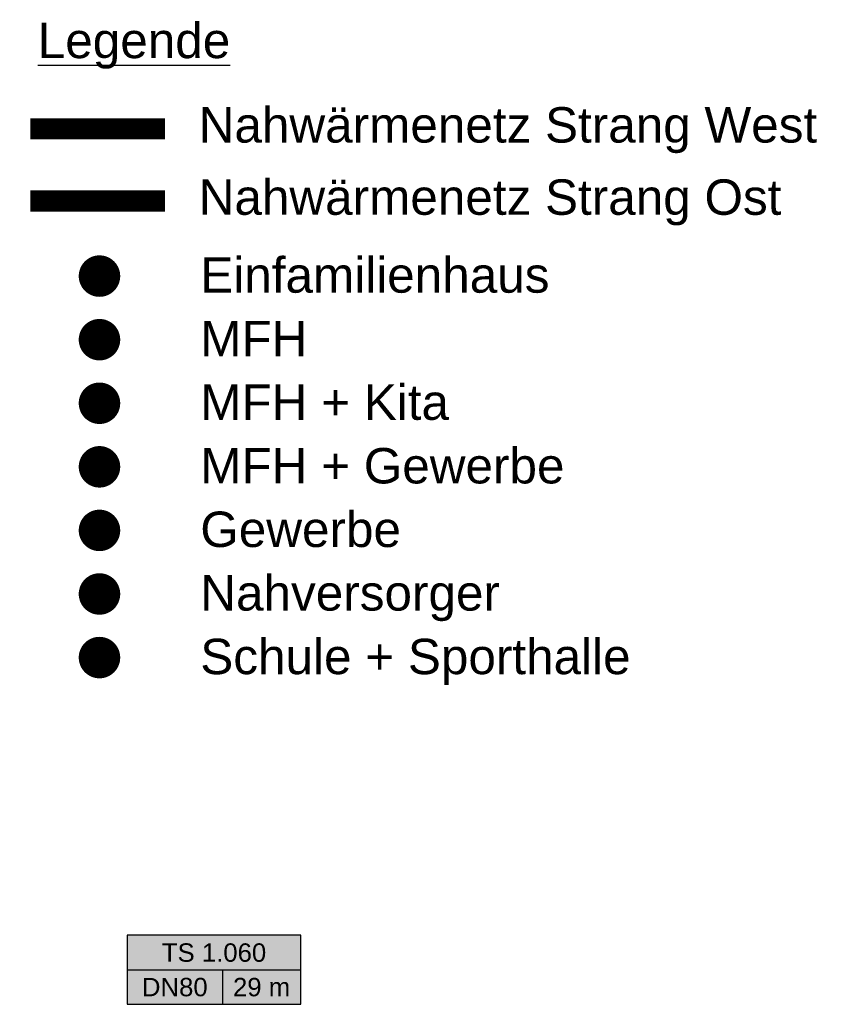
# Model space of a CAD drawing. Header units: millimetres. Extents: x -286481 to 562433, y -175224 to 418572.
# Tile 5 of 5: x 505624 to 562433, y 29295 to 98802. Entities that reach past the tile are written whole.
import ezdxf
from ezdxf.enums import TextEntityAlignment as Align

# ---------------------------------------------------------------- set-up
doc = ezdxf.new("R2010")
doc.units = ezdxf.units.MM
doc.header["$LTSCALE"] = 0.2
doc.layers.get('0').update_dxf_attribs({"lineweight": 18})
for name, color, linetype, lineweight, true_color in [('TGA_H_KOM_Solid_Einfamilienhaus', 7, 'Continuous', 100, 0xff3d6e), ('TGA_H_KOM_Solid_Gewerbe', 7, 'Continuous', 100, 0x9e3dff), ('TGA_H_KOM_Solid_Schule+Sporthalle', 7, 'Continuous', 100, 0xfecdf2)]:
    doc.layers.add(name, color=color, linetype=linetype, lineweight=lineweight, true_color=true_color)
for name, color, linetype, lineweight in [('TGA_H_KOM_Solid_MFH', 100, 'Continuous', 100), ('TGA_H_KOM_Solid_MFH+Gewerbe', 130, 'Continuous', 100), ('TGA_H_KOM_Solid_MFH+Kita', 116, 'Continuous', 100), ('TGA_H_KOM_Solid_Nahversorger', 30, 'Continuous', 100), ('TGA_H_LTG_Nahwärmenetz_Strang Ost', 212, 'Continuous', 100), ('TGA_H_LTG_Nahwärmenetz_Strang West', 102, 'Continuous', 100), ('TGA_H_TXT_Beschriftung', 7, 'Continuous', 25), ('XREF', 7, 'Continuous', 13)]:
    doc.layers.add(name, color=color, linetype=linetype, lineweight=lineweight)
doc.styles.add('Arial', font='arial.ttf')

# ---------------------------------------------------------------- blocks, each defined once
blk = doc.blocks.new('TS-Stempel')
at = {"true_color": 0xf2f2f2}
h = blk.add_hatch(color=7, dxfattribs=at)
h.dxf.hatch_style = 1
h.paths.add_polyline_path([(0, 0), (12254, 0), (12254, 4869), (0, 4869)])
for p, q in [((0, 2434), (12254, 2434)), ((6715, 2434), (6715, 0))]:
    blk.add_line(p, q)
blk.add_lwpolyline([(0, 0), (12254, 0), (12254, 4869), (0, 4869)], close=True)
at = {"layer": 'XREF', "style": 'Arial'}
for tag, p in [('TS', (6127, 3652)), ('DN', (3357, 1217)), ('M', (9485, 1217))]:
    blk.add_attdef(tag, text='', height=1300, dxfattribs=at).set_placement(p, align=Align.MIDDLE_CENTER)

msp = doc.modelspace()

# ---------------------------------------------------------------- linework, layer by layer
at = {"layer": 'TGA_H_KOM_Solid_Einfamilienhaus', "const_width": 1465}
msp.add_lwpolyline([(510526, 80701, 1), (511990, 80701, 1)], format="xyb", close=True, dxfattribs=at)
at = {"layer": 'TGA_H_KOM_Solid_Gewerbe', "const_width": 1465}
msp.add_lwpolyline([(510526, 62748, 1), (511990, 62748, 1)], format="xyb", close=True, dxfattribs=at)
at = {"layer": 'TGA_H_KOM_Solid_MFH', "const_width": 1465}
msp.add_lwpolyline([(510526, 76213, 1), (511990, 76213, 1)], format="xyb", close=True, dxfattribs=at)
at = {"layer": 'TGA_H_KOM_Solid_MFH+Gewerbe', "const_width": 1465}
msp.add_lwpolyline([(510526, 67237, 1), (511990, 67237, 1)], format="xyb", close=True, dxfattribs=at)
at = {"layer": 'TGA_H_KOM_Solid_MFH+Kita', "const_width": 1465}
msp.add_lwpolyline([(510526, 71725, 1), (511990, 71725, 1)], format="xyb", close=True, dxfattribs=at)
at = {"layer": 'TGA_H_KOM_Solid_Nahversorger', "const_width": 1465}
msp.add_lwpolyline([(510526, 58260, 1), (511990, 58260, 1)], format="xyb", close=True, dxfattribs=at)
at = {"layer": 'TGA_H_KOM_Solid_Schule+Sporthalle', "const_width": 1465}
msp.add_lwpolyline([(510526, 53772, 1), (511990, 53772, 1)], format="xyb", close=True, dxfattribs=at)
at = {"layer": 'TGA_H_LTG_Nahwärmenetz_Strang Ost', "const_width": 1500}
msp.add_lwpolyline([(515879, 85998), (506374, 85998)], dxfattribs=at)
at = {"layer": 'TGA_H_LTG_Nahwärmenetz_Strang West', "const_width": 1500}
msp.add_lwpolyline([(515879, 91096), (506374, 91096)], dxfattribs=at)

# ---------------------------------------------------------------- block references
at = {"layer": 'TGA_H_TXT_Beschriftung'}
msp.add_blockref('TS-Stempel', (513218, 29295), dxfattribs=at).add_auto_attribs({'TS': 'TS 1.060', 'DN': 'DN80', 'M': '29 m'})

# ---------------------------------------------------------------- texts
at = {"layer": 'TGA_H_TXT_Beschriftung', "char_height": 2500, "attachment_point": 1, "style": 'Arial'}
for s, width, insert in [('{\\LLegende}', 27601.52, (506899, 98587)), ('Nahwärmenetz Strang West', 360292.23, (518262, 92627)), ('Nahwärmenetz Strang Ost', 360292.23, (518262, 87528)), ('Einfamilienhaus', 27601.52, (518376, 82030)), ('MFH', 27601.52, (518376, 77542)), ('MFH + Kita', 27601.52, (518376, 73054)), ('MFH + Gewerbe', 27601.52, (518376, 68565)), ('Gewerbe', 27601.52, (518376, 64077)), ('Nahversorger', 27601.52, (518376, 59589)), ('Schule + Sporthalle', 38410, (518376, 55100))]:
    msp.add_mtext_dynamic_manual_height_columns(s, width=width, gutter_width=625, heights=[0], dxfattribs=dict(at, insert=insert))

doc.saveas('drawing.dxf')
